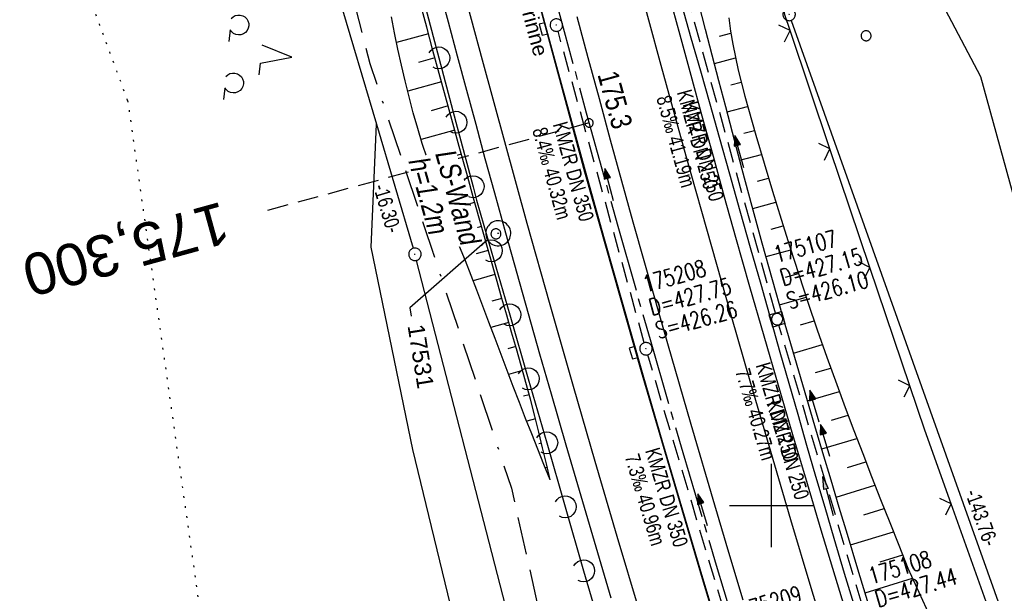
# Model space of a CAD drawing. Extents: x 508367 to 508796, y 450874 to 451832.
# Tile 8 of 37: x 508510 to 508628, y 451089 to 451158. Entities that reach past the tile are written whole.
import ezdxf
from ezdxf import colors
from ezdxf.entities.mleader import LeaderData, LeaderLine
from ezdxf.enums import TextEntityAlignment as Align
from ezdxf.math import Vec2, Vec3

# ---------------------------------------------------------------- set-up
doc = ezdxf.new("R2010")
doc.units = 0
doc.header["$LTSCALE"] = 10
doc.header["$MEASUREMENT"] = 0
for name, pattern in [('ACAD_ISO16W100', [73, 15, -6.5, 15, -6.5, 15, -7, 1, -7]), ('ACHSE', [5.5, 4, -0.5, 0.5, -0.5]), ('AUSGEZOGEN', [0]), ('LT00', [0]), ('LT17', [0.15, 0.1, -0.05]), ('PUNKTX2_STR', [0.6, 0.1, -0.5]), ('STRICHLINIE2', [0.375, 0.25, -0.125])]:
    doc.linetypes.add(name, pattern=pattern)
doc.layers.get('0').update_dxf_attribs({"linetype": 'LT00'})
for name, color, linetype in [('--EK_FBR', 250, 'LT00'), ('--EK_Halt-Pfeil', 4, 'LT00'), ('--EK_Haltung', 7, 'STRICHLINIE2'), ('--EK_Haltung-Text', 140, 'LT00'), ('--EK_Schacht-Text', 5, 'LT00'), ('--EK_ST-93-1', 30, 'LT17'), ('--EL_DFK_AB_L', 21, 'LT00'), ('--EL_DFK_AB_P', 7, 'LT00'), ('--EL_Halt-Pfeil', 4, 'LT00'), ('--EL_Haltung', 182, 'STRICHLINIE2'), ('--EL_Haltung-Text', 182, 'LT00'), ('-AX-093', 35, 'ACHSE'), ('-ST-93-1', 250, 'LT00'), ('ABSTAND', 8, 'LT00'), ('BAB-KABEL', 220, 'ACAD_ISO16W100'), ('DFK_AB_L', 21, 'LT00'), ('DFK_AB_P', 7, 'LT00'), ('DFK_KATASTER', 250, 'LT00'), ('DFK_NUTZUNG', 250, 'LT00'), ('DFK_NUTZUNGSGRENZE', 70, 'PUNKTX2_STR'), ('DFK_VERMPKT', 252, 'LT00'), ('FESTPKT_TEXT_B', 211, 'LT00'), ('LS-WAND_TEXT', 11, 'Continuous'), ('PFEIL', 140, 'AUSGEZOGEN'), ('RINNE_TEXT', 11, 'Continuous'), ('V121_AFBR_BAB', 250, 'LT00'), ('V121_BOESCH', 250, 'LT00'), ('V121_BOSCHUNG', 250, 'LT00'), ('V121_GRABEN', 250, 'LT00'), ('V121_H_BORD', 8, 'LT00'), ('V121_KA_MULD', 182, 'LT00'), ('V121_KA_PRUF', 182, 'LT00'), ('V121_LAERM', 11, 'LT00'), ('V121_LD_MARK', 250, 'LT00'), ('V121_PKT_AU', 211, 'LT00'), ('V121_RASTER', 250, 'LT00'), ('V121_SINKK', 182, 'LT00'), ('V121_ZAUN', 40, 'LT00')]:
    doc.layers.add(name, color=color, linetype=linetype)
doc.styles.add('Arial', font='ARIAL.TTF')
doc.styles.add('Beschrift', font='ARIAL.TTF')
doc.styles.add('Haltungsbeschriftung', font='ARIAL.TTF', dxfattribs={"width": 0.75})
doc.styles.add('schachtbeschriftung', font='romans.shx', dxfattribs={"width": 0.75, "height": 2})
doc.styles.get("Standard").update_dxf_attribs({"font": 'ARIAL.TTF'})

# ---------------------------------------------------------------- blocks, each defined once
blk = doc.blocks.new('SYMB7010')
at = {"color": 0, "linetype": 'ByBlock'}
for points in [[(-0.031408, 0.499213), (-0.093728, 0.49134), (-0.15457, 0.475719), (-0.212975, 0.452595), (-0.268021, 0.422333), (-0.31884, 0.385411), (-0.36463, 0.342411), (-0.40467, 0.29401), (-0.438329, 0.240973), (-0.465074, 0.184136), (-0.484486, 0.124395), (-0.496256, 0.062692), (-0.5002, 0)], [(-0.5002, 0), (-0.496256, -0.062692), (-0.484486, -0.124395), (-0.465075, -0.184136), (-0.438329, -0.240973), (-0.404671, -0.29401), (-0.36463, -0.342411), (-0.31884, -0.385411), (-0.268021, -0.422333), (-0.212975, -0.452595), (-0.154571, -0.475719), (-0.093728, -0.49134), (-0.031408, -0.499213), (0.031408, -0.499213)], [(0.5002, 0), (0.496256, 0.062692), (0.484485, 0.124395), (0.465074, 0.184136), (0.438329, 0.240973), (0.40467, 0.29401), (0.36463, 0.342411), (0.31884, 0.385411), (0.268021, 0.422333), (0.212975, 0.452595), (0.15457, 0.475719), (0.093728, 0.49134), (0.031408, 0.499213), (-0.031408, 0.499213)], [(0.031408, -0.499213), (0.093728, -0.491341), (0.15457, -0.475719), (0.212975, -0.452595), (0.268021, -0.422333), (0.31884, -0.385411), (0.36463, -0.342411), (0.404671, -0.294011), (0.438329, -0.240974), (0.465075, -0.184136), (0.484486, -0.124395), (0.496256, -0.062692), (0.500201, 0)]]:
    blk.add_lwpolyline(points, dxfattribs=at)
blk = doc.blocks.new('SYMB7201')
at = {"color": 0, "linetype": 'ByBlock'}
for p, q in [((0, 0.385), (-0.11, 0.015)), ((-0.255, -0.385), (-0.115, -0.385)), ((0.445, -0.385), (0.585, -0.385))]:
    blk.add_line(p, q, dxfattribs=at)
for points in [[(0.25, 0.015), (0.11, 0.015), (0, 0.385)], [(-0.393816, -0.383308), (-0.416239, -0.362945), (-0.432849, -0.337617), (-0.442589, -0.308936), (-0.444836, -0.27873), (-0.439449, -0.248923), (-0.426769, -0.221415), (-0.407606, -0.197958), (-0.38318, -0.180047), (-0.355047, -0.168823), (-0.325, -0.165), (-0.294953, -0.168823), (-0.26682, -0.180047), (-0.242394, -0.197959), (-0.223231, -0.221415), (-0.210551, -0.248923), (-0.205164, -0.27873), (-0.207411, -0.308936), (-0.21715, -0.337617), (-0.233761, -0.362945), (-0.256184, -0.383308)], [(0.306185, -0.383308), (0.283761, -0.362945), (0.267151, -0.337617), (0.257411, -0.308936), (0.255164, -0.27873), (0.260552, -0.248923), (0.273231, -0.221415), (0.292394, -0.197958), (0.31682, -0.180047), (0.344953, -0.168823), (0.375, -0.165), (0.405047, -0.168823), (0.43318, -0.180047), (0.457606, -0.197959), (0.476769, -0.221415), (0.489449, -0.248923), (0.494836, -0.27873), (0.492589, -0.308936), (0.48285, -0.337617), (0.466239, -0.362945), (0.443816, -0.383308)]]:
    blk.add_lwpolyline(points, dxfattribs=at)
blk = doc.blocks.new('SYMB0003')
at = {"color": 0, "linetype": 'ByBlock'}
for p, q in [((-0.015712, 0), (0.010166, 0.012015)), ((0, -0.021257), (-0.015712, 0)), ((0.010166, 0.012015), (0, -0.021257))]:
    blk.add_line(p, q, dxfattribs=at)
for points in [[(-0.031395, 0.499013), (-0.093691, 0.491144), (-0.154509, 0.475528), (-0.21289, 0.452414), (-0.267913, 0.422164), (-0.318712, 0.385257), (-0.364484, 0.342274), (-0.404509, 0.293893), (-0.438154, 0.240877), (-0.464888, 0.184062), (-0.484292, 0.124345), (-0.496058, 0.062667), (-0.5, 0)], [(0.5, 0), (0.496057, 0.062667), (0.484292, 0.124345), (0.464888, 0.184062), (0.438153, 0.240877), (0.404509, 0.293893), (0.364484, 0.342274), (0.318712, 0.385257), (0.267913, 0.422164), (0.21289, 0.452414), (0.154509, 0.475528), (0.093691, 0.491144), (0.031395, 0.499013), (-0.031395, 0.499013)], [(-0.5, 0), (-0.496058, -0.062667), (-0.484292, -0.124345), (-0.464888, -0.184062), (-0.438154, -0.240877), (-0.404509, -0.293893), (-0.364485, -0.342274), (-0.318712, -0.385257), (-0.267914, -0.422164), (-0.21289, -0.452414), (-0.154509, -0.475529), (-0.093691, -0.491144), (-0.031395, -0.499014), (0.031395, -0.499014)], [(0.031395, -0.499014), (0.093691, -0.491144), (0.154509, -0.475529), (0.21289, -0.452414), (0.267914, -0.422164), (0.318712, -0.385257), (0.364485, -0.342274), (0.404509, -0.293893), (0.438154, -0.240877), (0.464889, -0.184062), (0.484292, -0.124345), (0.496058, -0.062667), (0.5, 0)]]:
    blk.add_lwpolyline(points, dxfattribs=at)
blk = doc.blocks.new('SYMB2')
at = {"color": 0, "linetype": 'ByBlock', "flags": 128}
for points in [[(-0.031395, 0.499013), (-0.093691, 0.491144), (-0.154509, 0.475528), (-0.21289, 0.452414), (-0.267913, 0.422164), (-0.318712, 0.385257), (-0.364484, 0.342274), (-0.404509, 0.293893), (-0.438154, 0.240877), (-0.464888, 0.184062), (-0.484292, 0.124345), (-0.496058, 0.062667), (-0.5, 0)], [(-0.5, 0), (-0.496058, -0.062667), (-0.484292, -0.124345), (-0.464888, -0.184062), (-0.438154, -0.240877), (-0.404509, -0.293893), (-0.364485, -0.342274), (-0.318712, -0.385257), (-0.267914, -0.422164), (-0.21289, -0.452414), (-0.154509, -0.475529), (-0.093691, -0.491144), (-0.031395, -0.499014), (0.031395, -0.499014)], [(0.5, 0), (0.496057, 0.062667), (0.484292, 0.124345), (0.464888, 0.184062), (0.438153, 0.240877), (0.404509, 0.293893), (0.364484, 0.342274), (0.318712, 0.385257), (0.267913, 0.422164), (0.21289, 0.452414), (0.154509, 0.475528), (0.093691, 0.491144), (0.031395, 0.499013), (-0.031395, 0.499013)], [(0.031395, -0.499014), (0.093691, -0.491144), (0.154509, -0.475529), (0.21289, -0.452414), (0.267914, -0.422164), (0.318712, -0.385257), (0.364485, -0.342274), (0.404509, -0.293893), (0.438154, -0.240877), (0.464889, -0.184062), (0.484292, -0.124345), (0.496058, -0.062667), (0.5, 0)]]:
    blk.add_lwpolyline(points, dxfattribs=at)
blk = doc.blocks.new('SYMB7122')
at = {"color": 0, "linetype": 'ByBlock'}
for points in [[(-0.109975, -0.002365), (-0.106745, 0.026562), (-0.096041, 0.053629), (-0.078613, 0.076941), (-0.055681, 0.094866), (-0.028851, 0.106149), (0, 0.11)], [(0, 0.11), (0.028851, 0.106149), (0.055681, 0.094866), (0.078613, 0.076941), (0.096041, 0.053629), (0.106745, 0.026562), (0.109975, -0.002365)], [(-0.075234, -0.080249), (-0.093647, -0.057708), (-0.105504, -0.031126), (-0.109975, -0.002365)], [(0.109975, -0.002365), (0.105504, -0.031126), (0.093647, -0.057708), (0.075234, -0.080249)]]:
    blk.add_lwpolyline(points, dxfattribs=at)
blk = doc.blocks.new('SYMB0024')
at = {"color": 0, "linetype": 'ByBlock'}
for p, q in [((-0.5, 0.5), (0, 0)), ((0, 0), (0.5, 0.5))]:
    blk.add_line(p, q, dxfattribs=at)
blk = doc.blocks.new('Pfreil3')
at = {"layer": 'PFEIL'}
blk.add_hatch(color=256, dxfattribs=at).paths.add_polyline_path([(-1.55, 0.27), (-1.55, -0.27), (0, 0)])
for p, q in [((-1.55, 0), (-4.83, 0)), ((-1.55, -0.27), (-1.55, 0.27)), ((-1.55, 0.27), (0, 0)), ((0, 0), (-1.55, -0.27))]:
    blk.add_line(p, q, dxfattribs=at)
blk = doc.blocks.new('_None')
blk = doc.blocks.new('SYMB0652')
at = {"color": 0, "linetype": 'ByBlock'}
blk.add_lwpolyline([(-0.15, -0.075), (0.15, -0.075), (0.15, 0.075), (-0.15, 0.075), (-0.15, -0.075)], dxfattribs=at)
blk = doc.blocks.new('SYMB1210')
at = {"color": 0, "linetype": 'ByBlock'}
blk.add_line((0.018815, -0.179014), (0.055623, -0.17119), dxfattribs=at)
for points in [[(-0.2, -0.2), (-0.2, 0.2), (0.2, 0.2), (0.2, -0.2), (-0.2, -0.2)], [(0.018815, 0.179014), (-0.018815, 0.179014), (-0.055623, 0.17119), (-0.09, 0.155885), (-0.120444, 0.133766), (-0.145623, 0.105801), (-0.164438, 0.073213), (-0.176067, 0.037424), (-0.18, 0)], [(-0.18, 0), (-0.176067, -0.037424), (-0.164438, -0.073213), (-0.145623, -0.105801), (-0.120444, -0.133766), (-0.09, -0.155885), (-0.055623, -0.17119), (-0.018815, -0.179014), (0.018815, -0.179014)], [(0.18, 0), (0.176067, 0.037424), (0.164438, 0.073213), (0.145623, 0.105801), (0.120444, 0.133766), (0.09, 0.155885), (0.055623, 0.17119), (0.018815, 0.179014)], [(0.055623, -0.17119), (0.09, -0.155885), (0.120444, -0.133766), (0.145623, -0.105801), (0.164438, -0.073213), (0.176067, -0.037424), (0.18, 0)]]:
    blk.add_lwpolyline(points, dxfattribs=at)
blk = doc.blocks.new('SYMB0070')
at = {"color": 0, "linetype": 'ByBlock'}
for p, q in [((-0.5, 0), (0.2, 0)), ((0.5, 0), (0.2, 0.1)), ((0.2, 0.1), (0.2, 0)), ((0.468, 0), (0.21, 0.086)), ((0.21, 0.086), (0.21, -0.086)), ((0.21, -0.086), (0.468, 0)), ((0.22, -0.072), (0.437, 0)), ((0.23, -0.058), (0.405, 0)), ((0.24, -0.045), (0.374, 0)), ((0.342, 0), (0.25, 0.031)), ((0.25, 0.031), (0.25, -0.031)), ((0.25, -0.031), (0.342, 0)), ((0.26, -0.017), (0.31, 0)), ((0.27, -0.003), (0.279, 0))]:
    blk.add_line(p, q, dxfattribs=at)
for points in [[(0.2, 0), (0.2, -0.1), (0.5, 0)], [(0.437, 0), (0.22, 0.072), (0.22, -0.072)], [(0.405, 0), (0.23, 0.058), (0.23, -0.058)], [(0.374, 0), (0.24, 0.045), (0.24, -0.045)], [(0.31, 0), (0.26, 0.017), (0.26, -0.017)], [(0.279, 0), (0.27, 0.003), (0.27, -0.003)]]:
    blk.add_lwpolyline(points, dxfattribs=at)

msp = doc.modelspace()

# ---------------------------------------------------------------- linework, layer by layer
at = {"layer": '--EK_FBR', "color": 2}
for points in [[(508560.55, 451204.89), (508564.72, 451188.44), (508570.94, 451164.7), (508577.62, 451140.07), (508584.42, 451116.08), (508591.71, 451091.24), (508599.26, 451066.37), (508606.9, 451042.47), (508611.37, 451028.91)], [(508596.66, 451088.64), (508594.94, 451094.34), (508593.24, 451100.05), (508590.39, 451109.72), (508587.59, 451119.4), (508584.84, 451129.1), (508583.46, 451134.03), (508582.1, 451138.95), (508580.74, 451143.88), (508579.4, 451148.81), (508578.06, 451153.74), (508576.72, 451158.67)]]:
    msp.add_lwpolyline(points, dxfattribs=at)
at = {"layer": '--EK_FBR'}
for points in [[(508580.82, 451088.88), (508579.01, 451095), (508577.21, 451101.12), (508575.42, 451107.24), (508573.64, 451113.37), (508572.25, 451118.19), (508570.88, 451123.02), (508569.51, 451127.85), (508568.16, 451132.68), (508566.82, 451137.52), (508565.69, 451141.62), (508564.58, 451145.73), (508563.47, 451149.83), (508562.36, 451153.94), (508561.26, 451158.05), (508560.17, 451162.15)], [(508609.38, 451085.99), (508607.7, 451091.52), (508606.03, 451097.06), (508604.37, 451102.6), (508602.62, 451108.5), (508600.89, 451114.42), (508599.17, 451120.34), (508597.47, 451126.26), (508595.79, 451132.19), (508594.43, 451137.04), (508593.08, 451141.89), (508591.74, 451146.75), (508590.41, 451151.61), (508589.09, 451156.47), (508587.77, 451161.33)]]:
    msp.add_lwpolyline(points, dxfattribs=at)
at = {"layer": '--EK_Haltung'}
for p, q in [((508600.53, 451123.1), (508589.9, 451161.33)), ((508584.78, 451119.54), (508574.42, 451156.96)), ((508612, 451084.5), (508600.94, 451121.66)), ((508596.46, 451080.28), (508585.19, 451118.1))]:
    msp.add_line(p, q, dxfattribs=at)
at = {"layer": '--EK_ST-93-1', "ltscale": 2.5}
msp.add_line((508578.15, 451145.93), (508539.56, 451135.43), dxfattribs=at)
at = {"layer": '--EL_DFK_AB_L'}
for p, q in [((508536.96, 451198.66), (508552.61, 451145.79)), ((508602.42, 451158.25), (508650.16, 451024.25))]:
    msp.add_line(p, q, dxfattribs=at)
at = {"layer": '--EL_Haltung'}
for p, q in [((508600.53, 451123.1), (508589.9, 451161.33)), ((508584.78, 451119.54), (508574.42, 451156.96)), ((508612, 451084.5), (508600.94, 451121.66)), ((508596.46, 451080.28), (508585.19, 451118.1))]:
    msp.add_line(p, q, dxfattribs=at)
at = {"layer": '-AX-093', "ltscale": 0.2}
msp.add_lwpolyline([(508547.21, 451270.57), (508550.3, 451256.78), (508553.47, 451243.01), (508556.71, 451229.26), (508560.03, 451215.52), (508563.44, 451201.81), (508566.91, 451188.11), (508570.47, 451174.44), (508574.1, 451160.78), (508577.82, 451147.14), (508581.6, 451133.53), (508585.47, 451119.94), (508589.41, 451106.37), (508593.43, 451092.82), (508597.52, 451079.3)], dxfattribs=at)
at = {"layer": 'BAB-KABEL', "ltscale": 0.03, "flags": 128}
msp.add_lwpolyline([(508481.13, 451805.49), (508478.84, 451792.34), (508487.53, 451759.38), (508487.31, 451756.49), (508474.35, 451741.91), (508468.83, 451735.71), (508475.95, 451649.56), (508469.74, 451597.11), (508469.51, 451571.11), (508469.05, 451544.18), (508471.27, 451515.16), (508471.84, 451512.79), (508471.5, 451511.44), (508473.75, 451501.97), (508475.56, 451491.8), (508479.63, 451452.23), (508484.87, 451407.11), (508486.67, 451393.18), (508505.81, 451340.85), (508508.11, 451333.69), (508512.99, 451311.23), (508516.79, 451293.97), (508526.19, 451263.36), (508527.76, 451255), (508529.06, 451245.61), (508536.66, 451213.69), (508542.4, 451189.94), (508551.83, 451153.06), (508568.82, 451102.09), (508574.05, 451078.79), (508579.27, 451054.79), (508581.62, 451046.96), (508586.59, 451032.08), (508591.03, 451018.51), (508595.2, 451005.73), (508599.04, 450995.06), (508614.65, 450954.69), (508622.36, 450920.86), (508627.49, 450900.73), (508631.74, 450892.82)], dxfattribs=at)
at = {"layer": 'DFK_AB_L'}
for p, q in [((508536.96, 451198.66), (508552.61, 451145.79)), ((508602.42, 451158.25), (508650.16, 451024.25)), ((508552.61, 451145.79), (508557.03, 451130.88)), ((508584.03, 451026.22), (508557.43, 451129.43))]:
    msp.add_line(p, q, dxfattribs=at)
at = {"layer": 'DFK_KATASTER'}
for p, q in [((508614.43, 451171.85), (508625.13, 451151.51)), ((508625.13, 451151.51), (508629.39, 451136.12)), ((508551.97, 451131), (508552.61, 451145.79)), ((508556.98, 451106.71), (508551.97, 451131)), ((508565.67, 451070.93), (508556.98, 451106.71))]:
    msp.add_line(p, q, dxfattribs=at)
at = {"layer": 'DFK_NUTZUNGSGRENZE', "ltscale": 0.2}
for q in [(508511.76, 451178.36), (508545.93, 450984.81)]:
    msp.add_line((508522.75, 451148.64), q, dxfattribs=at)
at = {"layer": 'V121_AFBR_BAB', "color": 2}
msp.add_lwpolyline([(508560.55, 451204.89), (508564.72, 451188.44), (508570.94, 451164.7), (508577.62, 451140.07), (508584.42, 451116.08), (508591.71, 451091.24), (508599.26, 451066.37), (508606.9, 451042.47), (508611.37, 451028.91)], dxfattribs=at)
at = {"layer": 'V121_AFBR_BAB'}
for points in [[(508580.82, 451088.88), (508579.01, 451095), (508577.21, 451101.12), (508575.42, 451107.24), (508573.64, 451113.37), (508572.25, 451118.19), (508570.88, 451123.02), (508569.51, 451127.85), (508568.16, 451132.68), (508566.82, 451137.52), (508565.69, 451141.62), (508564.58, 451145.73), (508563.47, 451149.83), (508562.36, 451153.94), (508561.26, 451158.05), (508560.17, 451162.15)], [(508609.38, 451085.99), (508607.7, 451091.52), (508606.03, 451097.06), (508604.37, 451102.6), (508602.62, 451108.5), (508600.89, 451114.42), (508599.17, 451120.34), (508597.47, 451126.26), (508595.79, 451132.19), (508594.43, 451137.04), (508593.08, 451141.89), (508591.74, 451146.75), (508590.41, 451151.61), (508589.09, 451156.47), (508587.77, 451161.33)]]:
    msp.add_lwpolyline(points, dxfattribs=at)
at = {"layer": 'V121_AFBR_BAB', "color": 0}
msp.add_lwpolyline([(508596.66, 451088.64), (508594.94, 451094.34), (508593.24, 451100.05), (508590.39, 451109.72), (508587.59, 451119.4), (508584.84, 451129.1), (508583.46, 451134.03), (508582.1, 451138.95), (508580.74, 451143.88), (508579.4, 451148.81), (508578.06, 451153.74), (508576.72, 451158.67)], dxfattribs=at)
at = {"layer": 'V121_BOESCH'}
for points in [[(508573.48, 451103.1), (508573.03, 451105.01), (508572.57, 451106.92), (508572.11, 451108.82), (508571.63, 451110.72), (508571.1, 451112.75), (508570.56, 451114.78), (508570, 451116.8), (508569.43, 451118.82), (508568.85, 451120.83), (508568.27, 451122.85), (508567.68, 451124.86), (508567.1, 451126.88), (508566.18, 451130.12), (508565.26, 451133.36), (508564.36, 451136.61), (508563.46, 451139.85), (508562.56, 451143.1), (508561.67, 451146.35), (508560.91, 451149.12), (508560.15, 451151.88), (508559.4, 451154.65), (508558.66, 451157.42), (508557.92, 451160.2)], [(508573.48, 451103.1), (508572.73, 451104.94), (508571.99, 451106.77), (508571.26, 451108.61), (508570.53, 451110.46), (508569.78, 451112.37), (508569.04, 451114.3), (508568.31, 451116.22), (508567.59, 451118.15), (508566.86, 451120.07), (508566.13, 451122), (508565.4, 451123.93), (508564.66, 451125.85), (508563.98, 451127.6), (508563.3, 451129.36), (508562.61, 451131.11), (508561.93, 451132.86), (508561.25, 451134.62), (508560.59, 451136.38), (508559.94, 451138.14), (508559.31, 451139.91), (508558.71, 451141.69), (508558.13, 451143.47), (508557.58, 451145.27), (508557.04, 451147.16), (508556.54, 451149.06), (508556.07, 451150.97), (508555.62, 451152.88), (508555.2, 451154.81), (508554.8, 451156.74), (508554.41, 451158.67)], [(508594.94, 451158.54), (508595.15, 451156.96), (508595.42, 451155.39), (508595.72, 451153.82), (508596.07, 451152.26), (508596.45, 451150.69), (508596.85, 451149.14), (508597.28, 451147.58), (508597.72, 451146.03), (508598.17, 451144.48), (508599.16, 451141.1), (508600.17, 451137.73), (508601.21, 451134.38), (508602.26, 451131.05), (508603.33, 451127.72), (508604.43, 451124.41), (508605.55, 451121.11), (508606.7, 451117.82), (508607.88, 451114.54), (508608.91, 451111.77), (508609.95, 451109.01), (508611, 451106.24), (508612.08, 451103.49), (508613.16, 451100.73), (508614.25, 451097.98), (508615.34, 451095.23), (508616.44, 451092.47), (508617.75, 451089.59), (508619.05, 451086.71)]]:
    msp.add_lwpolyline(points, dxfattribs=at)
at = {"layer": 'V121_BOSCHUNG'}
for p, q in [((508558.87, 451156.62), (508555.03, 451155.61)), ((508593.82, 451156.34), (508595.19, 451156.7)), ((508559.65, 451153.74), (508557.66, 451153.2)), ((508593.2, 451153.08), (508595.74, 451153.74)), ((508560.44, 451150.85), (508556.37, 451149.74)), ((508595.19, 451150.5), (508596.42, 451150.82)), ((508561.23, 451147.97), (508559.18, 451147.4)), ((508594.72, 451147.28), (508597.18, 451147.92)), ((508562.02, 451145.07), (508557.98, 451143.95)), ((508596.74, 451144.7), (508598, 451145.03)), ((508562.81, 451142.18), (508560.86, 451141.64)), ((508596.25, 451141.47), (508598.85, 451142.16)), ((508563.61, 451139.29), (508559.9, 451138.25)), ((508598.37, 451138.93), (508599.7, 451139.29)), ((508564.41, 451136.4), (508562.68, 451135.91)), ((508597.81, 451135.66), (508600.57, 451136.43)), ((508565.22, 451133.51), (508562.02, 451132.62)), ((508600.03, 451133.16), (508601.46, 451133.56)), ((508566.03, 451130.62), (508564.58, 451130.21)), ((508599.4, 451129.88), (508602.37, 451130.7)), ((508566.85, 451127.74), (508564.22, 451126.99)), ((508601.75, 451127.41), (508603.29, 451127.84)), ((508567.68, 451124.87), (508566.49, 451124.52)), ((508601.02, 451124.09), (508604.23, 451125)), ((508568.52, 451121.99), (508566.37, 451121.36)), ((508603.52, 451121.68), (508605.19, 451122.16)), ((508569.35, 451119.1), (508568.39, 451118.83)), ((508602.68, 451118.31), (508606.17, 451119.33)), ((508605.35, 451115.96), (508607.18, 451116.5)), ((508570.16, 451116.2), (508568.49, 451115.75)), ((508570.95, 451113.3), (508570.26, 451113.12)), ((508604.37, 451112.55), (508608.2, 451113.67)), ((508607.24, 451110.26), (508609.25, 451110.85)), ((508571.71, 451110.39), (508570.66, 451110.13)), ((508572.44, 451107.48), (508572.1, 451107.4)), ((508606.09, 451106.79), (508610.31, 451108.05)), ((508609.17, 451104.58), (508611.39, 451105.25)), ((508573.13, 451104.56), (508572.91, 451104.51)), ((508607.82, 451101.02), (508612.48, 451102.45)), ((508611.13, 451098.9), (508613.58, 451099.65)), ((508609.55, 451095.28), (508614.69, 451096.86)), ((508613.11, 451093.23), (508615.81, 451094.06)), ((508611.28, 451089.53), (508616.98, 451091.28))]:
    msp.add_line(p, q, dxfattribs=at)
at = {"layer": 'V121_GRABEN'}
for points in [[(508611.69, 451088.16), (508610.43, 451092.34), (508609.18, 451096.51), (508608.19, 451099.77), (508607.21, 451103.04), (508606.23, 451106.31), (508605.25, 451109.58), (508604.28, 451112.85), (508603.32, 451116.12), (508602.37, 451119.4), (508601.42, 451122.68), (508600.17, 451127.09), (508598.95, 451131.5), (508597.74, 451135.92), (508596.55, 451140.35), (508595.37, 451144.78), (508594.56, 451147.88), (508593.75, 451150.97), (508592.94, 451154.07), (508592.13, 451157.17), (508591.32, 451160.26)], [(508589.25, 451160.14), (508590.38, 451156.16), (508591.51, 451152.19), (508592.64, 451148.21), (508593.76, 451144.24), (508595.02, 451139.82), (508596.26, 451135.4), (508597.51, 451130.98), (508598.76, 451126.57), (508600.01, 451122.15), (508601.07, 451118.42), (508602.13, 451114.69), (508603.2, 451110.97), (508604.27, 451107.24), (508605.35, 451103.52), (508606.44, 451099.8), (508607.54, 451096.08), (508608.79, 451091.89), (508610.06, 451087.7)]]:
    msp.add_lwpolyline(points, dxfattribs=at)
at = {"layer": 'V121_H_BORD'}
msp.add_lwpolyline([(508593.66, 451085.16), (508591.82, 451091.27), (508589.41, 451099.4), (508587.02, 451107.53), (508584.65, 451115.66), (508582.31, 451123.81), (508580, 451131.96), (508577.72, 451140.13), (508574.39, 451152.21), (508571.13, 451164.31), (508567.94, 451176.43), (508564.81, 451188.57), (508563.42, 451194.04), (508562.04, 451199.51), (508560.68, 451204.98), (508558.94, 451212), (508557.23, 451219.02), (508555.53, 451226.04), (508553.85, 451233.07), (508552.18, 451240.1), (508550.54, 451247.14), (508548.92, 451254.18), (508546.79, 451263.62), (508544.7, 451273.07)], dxfattribs=at)
at = {"layer": 'V121_LAERM'}
for p, q in [((508558.05, 451161.47), (508560.11, 451153.74)), ((508560.11, 451153.74), (508562.16, 451146.01)), ((508562.16, 451146.01), (508564.22, 451138.28)), ((508566.41, 451130.58), (508568.63, 451122.9)), ((508568.63, 451122.9), (508570.85, 451115.21)), ((508570.85, 451115.21), (508573.06, 451107.53)), ((508573.06, 451107.53), (508575.28, 451099.84)), ((508575.28, 451099.84), (508577.5, 451092.15))]:
    msp.add_line(p, q, dxfattribs=at)
for points in [[(508564.22, 451138.28), (508564.65, 451136.66), (508566.41, 451130.58)], [(508577.5, 451092.15), (508578.59, 451088.37), (508579.77, 451084.48)]]:
    msp.add_lwpolyline(points, dxfattribs=at)
at = {"layer": 'V121_LD_MARK'}
for points in [[(508584.19, 451087.3), (508581.52, 451096.29), (508578.88, 451105.29), (508576.28, 451114.3), (508573.49, 451124.08), (508570.73, 451133.86), (508568.02, 451143.66), (508565.34, 451153.46), (508562.7, 451163.28), (508560.1, 451173.1), (508557.53, 451182.94), (508555.01, 451192.79), (508552.53, 451202.64), (508549.54, 451214.77), (508546.61, 451226.91), (508543.74, 451239.06), (508540.94, 451251.23), (508538.19, 451263.41), (508535.5, 451275.61)], [(508558.12, 451268.28), (508560.93, 451255.83), (508563.79, 451243.39), (508566.73, 451230.97), (508569.73, 451218.56), (508572.45, 451207.59), (508575.21, 451196.62), (508578.03, 451185.67), (508580.89, 451174.73), (508583.81, 451163.8), (508586.77, 451152.88), (508589.78, 451141.98), (508592.84, 451131.09), (508595.17, 451122.89), (508597.53, 451114.7), (508599.93, 451106.51), (508602.34, 451098.33), (508604.79, 451090.16), (508607.27, 451082)]]:
    msp.add_lwpolyline(points, dxfattribs=at)
at = {"layer": 'V121_RASTER'}
for p, q in [((508600, 451105), (508600, 451095)), ((508595, 451100), (508605, 451100))]:
    msp.add_line(p, q, dxfattribs=at)
at = {"layer": 'V121_ZAUN'}
for p, q in [((508607.07, 451142.81), (508602.28, 451157.02)), ((508611.86, 451128.59), (508607.07, 451142.81)), ((508616.65, 451114.38), (508611.86, 451128.59)), ((508626.67, 451086.1), (508621.61, 451100.22))]:
    msp.add_line(p, q, dxfattribs=at)
for points in [[(508602.28, 451157.02), (508601.64, 451158.93), (508599.93, 451171.8)], [(508621.61, 451100.22), (508618.45, 451109.03), (508616.65, 451114.38)]]:
    msp.add_lwpolyline(points, dxfattribs=at)

# ---------------------------------------------------------------- block references
at = {"layer": '--EK_Halt-Pfeil', "yscale": 4, "zscale": 4}
for p, xscale, rotation in [((508596.18, 451142.48), 3.999999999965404, 105.53316999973), ((508580.56, 451138.52), 4.000000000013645, 105.4734199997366), ((508605.21, 451111.93), 3.999999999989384, 106.580670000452), ((508591.78, 451099.48), 4.000000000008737, 106.5884699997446)]:
    msp.add_blockref('SYMB0070', p, dxfattribs=dict(at, xscale=xscale, rotation=rotation))
at = {"layer": '--EL_DFK_AB_P', "xscale": 1.500000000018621, "yscale": 1.5, "zscale": 1.5, "rotation": 264.7377099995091}
msp.add_blockref('SYMB0003', (508602.17, 451158.96), dxfattribs=at)
at = {"layer": '--EL_Halt-Pfeil', "yscale": 4, "zscale": 4}
for p, xscale, rotation in [((508596.18, 451142.48), 3.999999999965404, 105.53316999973), ((508580.56, 451138.52), 4.000000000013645, 105.4734199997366), ((508606.49, 451107.82), 3.999999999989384, 106.580670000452), ((508591.78, 451099.48), 4.000000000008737, 106.5884699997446)]:
    msp.add_blockref('SYMB0070', p, dxfattribs=dict(at, xscale=xscale, rotation=rotation))
at = {"layer": '-ST-93-1', "rotation": 274.1956499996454}
msp.add_blockref('SYMB2', (508578.15, 451145.93), dxfattribs=at)
at = {"layer": 'DFK_AB_P', "xscale": 1.500000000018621, "yscale": 1.5, "zscale": 1.5, "rotation": 264.7377099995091}
for p in [(508602.17, 451158.96), (508557.24, 451130.16)]:
    msp.add_blockref('SYMB0003', p, dxfattribs=at)
at = {"layer": 'DFK_NUTZUNG', "xscale": 10.00000000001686, "yscale": 10, "zscale": 10, "rotation": 264.7377100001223}
msp.add_blockref('SYMB7201', (508538.64, 451154.2), dxfattribs=at)
at = {"layer": 'DFK_VERMPKT', "xscale": 1.200000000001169, "yscale": 1.200000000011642, "zscale": 1.2, "rotation": 264.7377100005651}
for p in [(508611.41, 451156.4), (508566.97, 451132.62)]:
    msp.add_blockref('SYMB7010', p, dxfattribs=at)
at = {"layer": 'PFEIL', "rotation": 104.8113085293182}
msp.add_blockref('Pfreil3', (508606.22, 451103.48), dxfattribs=at)
at = {"layer": 'V121_KA_MULD', "xscale": 3.80000000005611, "yscale": 3.800000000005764, "zscale": 3.8, "rotation": 105.8004176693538}
msp.add_blockref('SYMB1210', (508600.73, 451122.37), dxfattribs=at)
at = {"layer": 'V121_KA_PRUF', "xscale": 1.5, "yscale": 1.5, "zscale": 1.5, "rotation": 279.0666}
for p in [(508574.22, 451157.68), (508584.98, 451118.82)]:
    msp.add_blockref('SYMB0003', p, dxfattribs=at)
at = {"layer": 'V121_LAERM', "xscale": 12, "yscale": 12, "zscale": 12}
for p, rotation in [((508560.11, 451153.74), 284.9063), ((508562.16, 451146.01), 284.9063), ((508564.22, 451138.28), 284.9063), ((508566.41, 451130.58), 286.10617), ((508568.63, 451122.9), 286.10617), ((508570.85, 451115.21), 286.10617), ((508573.06, 451107.53), 286.10617), ((508575.28, 451099.84), 286.10617), ((508577.5, 451092.15), 286.10617)]:
    msp.add_blockref('SYMB7122', p, dxfattribs=dict(at, rotation=rotation))
at = {"layer": 'V121_SINKK', "zscale": 4.5}
for p, xscale, yscale, rotation in [((508572.68, 451157.21), 4.49999999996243, 4.499999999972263, 105.1676873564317), ((508583.49, 451118.34), 4.50000000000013, 4.500000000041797, 105.8226008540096)]:
    msp.add_blockref('SYMB0652', p, dxfattribs=dict(at, xscale=xscale, yscale=yscale, rotation=rotation))
at = {"layer": 'V121_ZAUN', "xscale": 2.1, "yscale": 2.1, "zscale": 2.1}
for p, rotation in [((508602.28, 451157.02), 108.62608), ((508607.07, 451142.81), 108.62608), ((508611.86, 451128.59), 108.62608), ((508616.65, 451114.38), 108.62608), ((508621.61, 451100.22), 109.70645)]:
    msp.add_blockref('SYMB0024', p, dxfattribs=dict(at, rotation=rotation))

# ---------------------------------------------------------------- texts
at = {"layer": '--EK_Haltung-Text', "style": 'Haltungsbeschriftung', "width": 0.75}
for s, rotation, p in [('KMZR DN 250', -74.4668, (508588.68, 451149.62)), ('8.5‰ 41.19m', -74.4668, (508586.21, 451148.93)), ('KMZR DN 350', -74.5266, (508573.78, 451145.77)), ('8.4‰ 40.32m', -74.5266, (508571.31, 451145.09)), ('7.7‰ 40.27m', -73.4193, (508595.68, 451116.12)), ('KMZR DN 250', -73.4193, (508598.13, 451116.85)), ('7.3‰ 40.96m', -73.4115, (508582.41, 451105.87)), ('KMZR DN 350', -73.4115, (508584.86, 451106.6))]:
    msp.add_text(s, height=1.8, rotation=rotation, dxfattribs=at).set_placement(p)
at = {"layer": '--EK_Schacht-Text', "style": 'schachtbeschriftung', "width": 0.75}
for s, rotation, p in [('175107', 15.5332, (508600.67, 451129.11)), ('D=427.15', 15.5332, (508601.44, 451126.34)), ('175208', 15.4734, (508584.93, 451125.56)), ('S=426.10', 15.5332, (508602.21, 451123.56)), ('D=427.75', 15.4734, (508585.69, 451122.78)), ('S=426.26', 15.4734, (508586.46, 451120.01)), ('175108', 16.5807, (508612.04, 451090.52)), ('D=427.44', 16.5807, (508612.86, 451087.76)), ('175209', 16.5885, (508596.49, 451086.3))]:
    msp.add_text(s, height=2, rotation=rotation, dxfattribs=at).set_placement(p)
at = {"layer": '--EK_ST-93-1', "style": 'Beschrift'}
msp.add_text('175,300', height=5, rotation=-164.5818, dxfattribs=at).set_placement((508534.73, 451134.11), align=Align.MIDDLE_LEFT)
at = {"layer": '--EL_Haltung-Text', "style": 'Haltungsbeschriftung', "width": 0.75}
for s, rotation, p in [('KMZR DN 250', -74.4668, (508589.37, 451148.19)), ('KMZR DN 350', -74.5266, (508573.78, 451145.77)), ('KMZR DN 250', -73.4193, (508599.42, 451112.3)), ('KMZR DN 350', -73.4115, (508584.86, 451106.6))]:
    msp.add_text(s, height=1.8, rotation=rotation, dxfattribs=at).set_placement(p)
at = {"layer": '-ST-93-1', "style": 'Beschrift', "width": 0.8}
msp.add_text('  175.3', height=2.5, rotation=-74.5854, dxfattribs=at).set_placement((508578.73, 451153.24))
at = {"layer": 'ABSTAND', "width": 0.75}
for s, rotation, p in [('-16.30-', -73.4979, (508552.21, 451138.29)), (' -143.76-', -70.3943, (508623.09, 451102.05))]:
    msp.add_text(s, height=1.8, rotation=rotation, dxfattribs=at).set_placement(p)
at = {"layer": 'RINNE_TEXT', "insert": (508570.46, 451164.77), "char_height": 1.8, "attachment_point": 1, "rotation": 285.0666, "style": 'Arial'}
msp.add_mtext('Bordrinne', dxfattribs=at)

# ---------------------------------------------------------------- leaders
at = {"layer": 'FESTPKT_TEXT_B'}
ml = msp.add_multileader_mtext('Standard', dxfattribs=at)
ml.set_content('{\\H0.09x;\\P\\H11.111x; 17531 \\~\\P\\H0.09x;   }', color=256)
ml.set_leader_properties(color=256, linetype='ByLayer', lineweight=-1)
ml.set_arrow_properties(name='NONE')
ml.build(insert=Vec2(0, 0))
ml.multileader.update_dxf_attribs({"has_text_frame": 1, "text_left_attachment_type": 2, "text_right_attachment_type": 2, "dogleg_length": 1, "arrow_head_size": 0.18})
ctx = ml.context
ctx.base_point, ctx.char_height, ctx.arrow_head_size, ctx.landing_gap_size, ctx.plane_origin, ctx.plane_x_axis, ctx.plane_y_axis = Vec3(508556.8, 451122.74), 2, 0.18, 0.3, Vec3(508540.65, 451142.48), Vec3(0.157582, -0.987506), Vec3(0.987506, 0.157582)
ctx.left_attachment, ctx.right_attachment = 2, 2
notes = []
notes.append((ctx, [(0, (1, 1, 0), (508556.65, 451123.73), (0.157582, -0.987506), 1, [(0, [(508565.96, 451131.91)], 0, [])])]))
ctx.mtext.insert, ctx.mtext.text_direction, ctx.mtext.rotation, ctx.mtext.line_spacing_factor, ctx.mtext.flow_direction = Vec3(508558.41, 451122.7), Vec3(0.157582, -0.987506), 4.870631, 0.7, 5
for ctx, leaders in notes:
    for number, flags, end, landing, length, lines in leaders:
        leader = LeaderData()
        leader.index, (leader.has_last_leader_line, leader.has_dogleg_vector, leader.attachment_direction) = number, flags
        leader.last_leader_point, leader.dogleg_vector, leader.dogleg_length = Vec3(end), Vec3(landing), length
        for number, points, colour, breaks in lines:
            line = LeaderLine()
            line.index, line.vertices, line.color, line.breaks = number, Vec3.list(points), colors.encode_raw_color(colour), breaks
            leader.lines.append(line)
        ctx.leaders.append(leader)

# ---------------------------------------------------------------- next in the draw order: texts
at = {"layer": 'LS-WAND_TEXT', "insert": (508556.41, 451141.46), "char_height": 2.5, "attachment_point": 7, "rotation": 285.5666, "line_spacing_factor": 0.8, "style": 'Beschrift', "bg_fill": 3, "box_fill_scale": 1, "bg_fill_color": 256, "bg_fill_transparency": 7190816}
msp.add_mtext('{\\Q7;\\W0.8;LS-Wand\\Ph=1.2m}', dxfattribs=at)

# ---------------------------------------------------------------- next in the draw order: linework, layer by layer
at = {"layer": '--EL_DFK_AB_L'}
for p, q in [((508552.61, 451145.79), (508557.03, 451130.88)), ((508584.03, 451026.22), (508557.43, 451129.43))]:
    msp.add_line(p, q, dxfattribs=at)

# ---------------------------------------------------------------- next in the draw order: block references
at = {"layer": '--EL_DFK_AB_P', "xscale": 1.500000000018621, "yscale": 1.5, "zscale": 1.5, "rotation": 264.7377099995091}
msp.add_blockref('SYMB0003', (508557.24, 451130.16), dxfattribs=at)
at = {"layer": 'V121_PKT_AU', "xscale": 3, "yscale": 3, "zscale": 3, "rotation": 279.0666}
msp.add_blockref('SYMB0003', (508567.25, 451132.68), dxfattribs=at)

doc.saveas('drawing.dxf')
